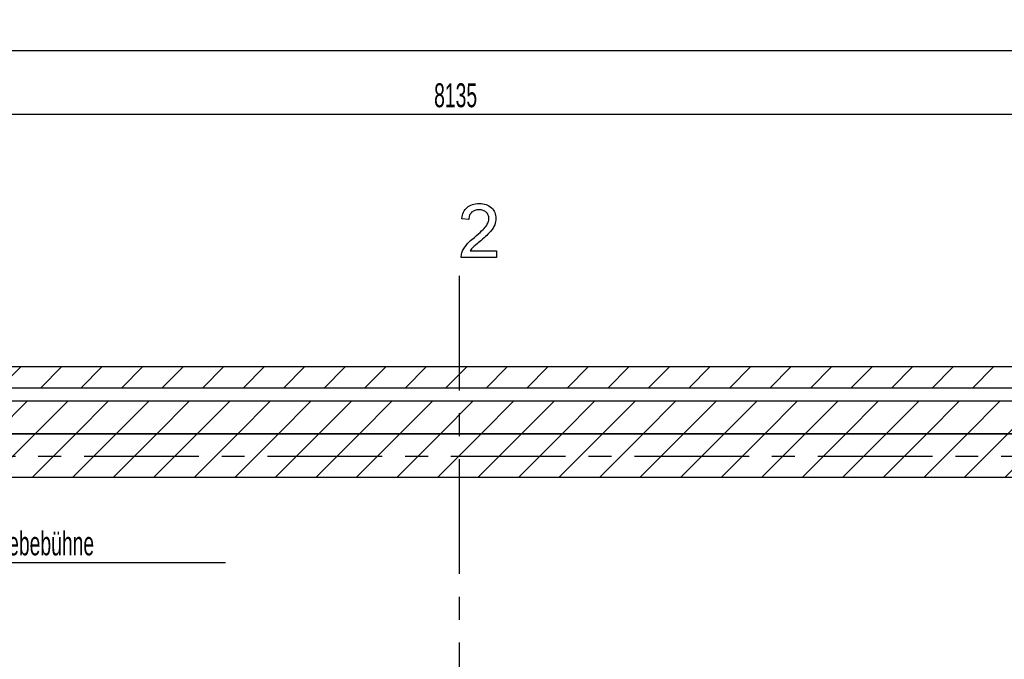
# Model space of a CAD drawing. Header units: millimetres. Extents: x 250 to 59450, y 0 to 41800.
# Tile 58 of 148: x 29463 to 34917, y 22687 to 26229. Entities that reach past the tile are written whole.
import ezdxf

# ---------------------------------------------------------------- set-up
doc = ezdxf.new("R2010")
doc.units = ezdxf.units.MM
doc.header["$LTSCALE"] = 50
doc.linetypes.add('CENTERX2', pattern=[20.32, 12.7, -2.54, 2.54, -2.54])
doc.layers.add('MASS', color=29, linetype='Continuous')
doc.layers.add('TEXT_1', color=176, linetype='Continuous')
doc.styles.add('SLDTEXTSTYLE0', font='TXT', dxfattribs={"width": 0.605})
doc.dimstyles.new('SLDDIMSTYLE2', dxfattribs={"dimtxt": 128.415934, "dimasz": 100, "dimexe": 0, "dimexo": 0.0625, "dimgap": 32.103984, "dimtad": 1, "dimdec": 1, "dimrnd": 1e-09, "dimzin": 12, "dimdsep": 46, "dimtxsty": 'SLDTEXTSTYLE0', "dimsah": 1, "dimcen": 0.09, "dimadec": 0, "dimazin": 3, "dimtfac": 1, "dimtdec": 1, "dimtofl": 0, "dimtmove": 0, "dimatfit": 3, "dimfxl": 1, "dimfrac": 2, "dimtolj": 1, "dimtzin": 12, "dimarcsym": 0})
doc.dimstyles.new('SLDDIMSTYLE3', dxfattribs={"dimtxt": 128.415934, "dimasz": 100, "dimexe": 0, "dimexo": 0.0625, "dimgap": 32.103984, "dimtad": 1, "dimdec": 1, "dimrnd": 1e-09, "dimzin": 12, "dimdsep": 46, "dimtxsty": 'SLDTEXTSTYLE0', "dimsah": 1, "dimcen": 0.09, "dimadec": 0, "dimazin": 3, "dimtfac": 1, "dimtdec": 1, "dimtmove": 0, "dimatfit": 0, "dimfxl": 1, "dimfrac": 2, "dimtolj": 1, "dimtzin": 12, "dimarcsym": 0})

# ---------------------------------------------------------------- blocks, each defined once
blk = doc.blocks.new('_D_11')
at = {"layer": 'MASS'}
for p, q in [((27887.4, 23746.4), (27887.4, 25731.4)), ((27887.4, 25706.4), (36022.4, 25706.4)), ((36022.4, 24861.4), (36022.4, 25731.4))]:
    blk.add_line(p, q, dxfattribs=at)
for points in [[(27887.4, 25706.4), (27987.4, 25681.4), (27987.4, 25731.4)], [(36022.4, 25706.4), (35922.4, 25731.4), (35922.4, 25681.4)]]:
    blk.add_solid(points, dxfattribs=at)
at = {"layer": 'MASS', "insert": (31758.9, 25876.9), "char_height": 132.29, "attachment_point": 1, "style": 'SLDTEXTSTYLE0'}
blk.add_mtext('8135', dxfattribs=at)
blk = doc.blocks.new('_D_16')
at = {"layer": 'MASS'}
for p, q in [((27887.4, 23746.4), (27887.4, 26081.4)), ((50732.4, 23746.4), (50732.4, 26081.4)), ((50732.4, 26056.4), (27887.4, 26056.4))]:
    blk.add_line(p, q, dxfattribs=at)
for points in [[(27887.4, 26056.4), (27987.4, 26031.4), (27987.4, 26081.4)], [(50732.4, 26056.4), (50632.4, 26081.4), (50632.4, 26031.4)]]:
    blk.add_solid(points, dxfattribs=at)
at = {"layer": 'MASS', "insert": (39064.9, 26226.9), "char_height": 132.29, "attachment_point": 1, "style": 'SLDTEXTSTYLE0'}
blk.add_mtext('22845', dxfattribs=at)
blk = doc.blocks.new('_D_43')
at = {"layer": 'MASS'}
for p, q in [((41263.6, 23696.4), (41263.6, 23922.4)), ((41263.6, 23646.4), (41263.6, 23696.4)), ((43482.4, 23646.4), (41238.6, 23646.4)), ((41263.6, 23646.4), (41263.6, 23521.4))]:
    blk.add_line(p, q, dxfattribs=at)
for points in [[(41263.6, 23696.4), (41288.6, 23796.4), (41238.6, 23796.4)], [(41263.6, 23646.4), (41238.6, 23546.4), (41288.6, 23546.4)]]:
    blk.add_solid(points, dxfattribs=at)
at = {"layer": 'MASS', "insert": (41093.1, 23726.4), "char_height": 132.29, "attachment_point": 1, "rotation": 90, "style": 'SLDTEXTSTYLE0'}
blk.add_mtext('50', dxfattribs=at)
blk = doc.blocks.new('SW_NOTE_0_32')
at = {"layer": 'TEXT_1', "color": 0}
blk.add_line((1915.5, 0), (0, 0), dxfattribs=at)
at = {"layer": 'TEXT_1', "color": 0, "insert": (21.9, 174), "char_height": 132.292, "attachment_point": 1, "style": 'SLDTEXTSTYLE0'}
blk.add_mtext('Bedienventil Hebebühne', dxfattribs=at)

msp = doc.modelspace()

# ---------------------------------------------------------------- hatches: boundary and pattern name
at = {"linetype": 'Continuous', "lineweight": 18}
h = msp.add_hatch(dxfattribs=at)
h.set_pattern_fill('ANSI31', scale=50, style=0)
h.paths.add_polyline_path([(27277.36, 23503.88), (27392.36, 23503.88), (27392.36, 24191.38), (38082.36, 24191.38), (38082.36, 24306.38), (27277.36, 24306.38)], flags=0)
h = msp.add_hatch(dxfattribs=at)
h.set_pattern_fill('ANSI31', scale=50, style=0)
h.paths.add_polyline_path([(27467.36, 23503.88), (27647.36, 23503.88), (27647.36, 23936.38), (38082.36, 23936.38), (38082.36, 24116.38), (27467.36, 24116.38)], flags=0)
h = msp.add_hatch(dxfattribs=at)
h.set_pattern_fill('ANSI31', scale=50, style=0)
h.paths.add_polyline_path([(27647.36, 23561.38), (27887.36, 23561.38), (27887.36, 23696.38), (38082.36, 23696.38), (38082.36, 23936.38), (27647.36, 23936.38)], flags=0)

# ---------------------------------------------------------------- linework, layer by layer
at = {"color": 7, "linetype": 'CENTERX2'}
for p, q in [((31897.36, 24811.38), (31897.36, 6286.38)), ((26772.36, 23811.38), (57647.36, 23811.38))]:
    msp.add_line(p, q, dxfattribs=at)
at = {"color": 250, "linetype": 'Continuous', "lineweight": 25, "true_color": 0x404040}
for p, q in [((38082.36, 24306.38), (27277.36, 24306.38)), ((27392.36, 24191.38), (38082.36, 24191.38)), ((38082.36, 24116.38), (27467.36, 24116.38)), ((27647.36, 23936.38), (38082.36, 23936.38)), ((38082.36, 23936.38), (27647.36, 23936.38)), ((27887.36, 23696.38), (38082.36, 23696.38))]:
    msp.add_line(p, q, dxfattribs=at)
at = {"color": 7, "linetype": 'Continuous', "flags": 128}
msp.add_lwpolyline([(32105.05, 24949.84), (32105.05, 24911.38), (32105.05, 24911.38), (31908.89, 24911.38), (31908.89, 24911.38), (31909.01, 24918.23), (31909.73, 24925.02), (31911, 24931.57), (31912.92, 24938.06), (31912.92, 24938.06), (31916.95, 24948.52), (31922.11, 24958.91), (31928.24, 24969.07), (31935.52, 24979.17), (31939.66, 24984.21), (31944.29, 24989.44), (31949.4, 24994.79), (31954.99, 25000.26), (31961.06, 25005.91), (31967.55, 25011.68), (31974.58, 25017.57), (31982.09, 25023.58), (31982.09, 25023.58), (31993.63, 25033.37), (32004.15, 25042.63), (32013.7, 25051.28), (32022.23, 25059.39), (32029.75, 25066.91), (32036.3, 25073.82), (32041.89, 25080.13), (32046.45, 25085.9), (32050.3, 25091.37), (32053.61, 25096.77), (32056.37, 25102.12), (32058.65, 25107.41), (32060.46, 25112.7), (32061.72, 25117.93), (32062.5, 25123.1), (32062.74, 25128.2), (32062.74, 25128.2), (32062.5, 25133.25), (32061.78, 25138.06), (32060.64, 25142.69), (32058.95, 25147.07), (32056.85, 25151.28), (32054.21, 25155.31), (32051.14, 25159.09), (32047.6, 25162.7), (32043.69, 25166), (32039.42, 25168.83), (32034.92, 25171.29), (32030.17, 25173.28), (32025.06, 25174.78), (32019.65, 25175.86), (32014, 25176.52), (32008.05, 25176.76), (32008.05, 25176.76), (32001.8, 25176.52), (31995.85, 25175.86), (31990.2, 25174.78), (31984.92, 25173.22), (31979.87, 25171.17), (31975.24, 25168.71), (31970.85, 25165.82), (31966.83, 25162.46), (31963.22, 25158.73), (31960.04, 25154.65), (31957.39, 25150.2), (31955.23, 25145.45), (31953.48, 25140.34), (31952.22, 25134.88), (31951.5, 25129.05), (31951.2, 25122.92), (31951.2, 25122.92), (31912.74, 25126.76), (31912.74, 25126.76), (31914.06, 25136.8), (31915.98, 25146.17), (31918.63, 25154.95), (31921.87, 25163.12), (31925.84, 25170.69), (31930.41, 25177.66), (31935.7, 25183.97), (31941.59, 25189.68), (31948.14, 25194.79), (31955.17, 25199.18), (31962.8, 25202.9), (31970.97, 25205.97), (31979.63, 25208.31), (31988.82, 25210), (31998.62, 25211.02), (32008.89, 25211.38), (32008.89, 25211.38), (32019.29, 25211.02), (32029.09, 25209.88), (32038.34, 25208.01), (32047.05, 25205.43), (32055.23, 25202.06), (32062.8, 25197.98), (32069.83, 25193.17), (32076.32, 25187.58), (32082.15, 25181.45), (32087.2, 25174.96), (32091.47, 25168.11), (32095.01, 25160.96), (32097.72, 25153.38), (32099.64, 25145.45), (32100.84, 25137.22), (32101.2, 25128.56), (32101.2, 25128.56), (32100.78, 25119.67), (32099.52, 25110.84), (32097.36, 25102.06), (32094.41, 25093.35), (32090.5, 25084.63), (32085.46, 25075.62), (32079.27, 25066.43), (32071.93, 25056.93), (32067.67, 25051.94), (32062.68, 25046.53), (32056.97, 25040.76), (32050.6, 25034.51), (32043.51, 25027.9), (32035.7, 25020.81), (32027.16, 25013.36), (32017.97, 25005.49), (32017.97, 25005.49), (32010.1, 24999.06), (32003, 24993.17), (31996.57, 24987.76), (31990.8, 24982.95), (31985.82, 24978.69), (31981.49, 24974.96), (31977.88, 24971.71), (31975, 24969.07), (31965.8, 24959.51), (31958.29, 24949.84), (31958.29, 24949.84), (32105.05, 24949.84)], dxfattribs=at)

# ---------------------------------------------------------------- block references
at = {"layer": 'TEXT_1'}
msp.add_blockref('SW_NOTE_0_32', (28687.28, 23221.11), dxfattribs=at)

# ---------------------------------------------------------------- dimensions: what is measured, and where the dimension line sits
at = {"layer": 'MASS'}
dim = msp.add_linear_dim(base=(27887.36, 26056.38), p1=(50732.36, 23696.38), p2=(27887.36, 23696.38), dimstyle='SLDDIMSTYLE2', dxfattribs=at)
dim.commit()
dim.dimension.update_dxf_attribs({"geometry": '_D_16', "text_midpoint": (39309.86, 26056.38), "dimtype": 160})
for base, p1, p2, angle, dimstyle, picture, middle in [((36022.36, 25706.38), (27887.36, 23696.38), (36022.36, 24811.38), 0, 'SLDDIMSTYLE2', '_D_11', (31954.86, 25706.38)), ((41263.62, 23696.38), (43532.36, 23646.38), (27887.36, 23696.38), 90, 'SLDDIMSTYLE3', '_D_43', (41263.62, 23824.37))]:
    dim = msp.add_linear_dim(base=base, p1=p1, p2=p2, angle=angle, dimstyle=dimstyle, dxfattribs=at)
    dim.commit()
    dim.dimension.update_dxf_attribs({"geometry": picture, "text_midpoint": middle, "dimtype": 160})

doc.saveas('drawing.dxf')
